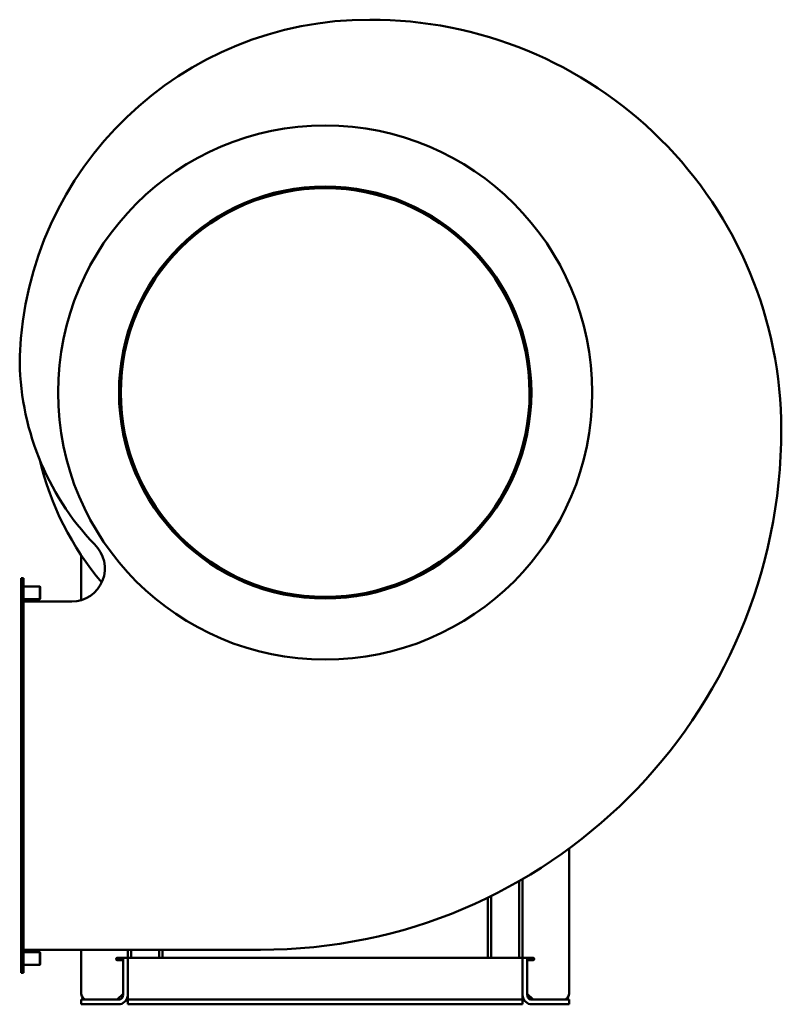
# Model space of a CAD drawing. Header units: millimetres. Extents: x 1581 to 2237, y 926 to 1774.
import ezdxf

# ---------------------------------------------------------------- set-up
doc = ezdxf.new("R2010")
doc.units = ezdxf.units.MM
doc.header["$LTSCALE"] = 9.090909
doc.layers.add('Widoczne (ISO)', color=7, linetype='Continuous', lineweight=50)

msp = doc.modelspace()

# ---------------------------------------------------------------- linework, layer by layer
at = {"layer": 'Widoczne (ISO)'}
for p, q in [((1634.24, 1274.11), (1634.24, 1312.7)), ((1582.5, 1292.9), (1582.5, 952.9)), ((1584.5, 1292.9), (1582.5, 1292.9)), ((1582.5, 1292.9), (1584.5, 1292.9)), ((1582.5, 1292.9), (1582.5, 1292.9)), ((1584.5, 952.9), (1584.5, 1292.9)), ((1584.5, 1292.9), (1584.5, 1292.9)), ((1584.5, 1285.9), (1598.6, 1285.9)), ((1598.6, 1274.9), (1598.6, 1285.9)), ((1599, 1285.5), (1598.6, 1285.9)), ((1599, 1275.3), (1599, 1285.5)), ((1584.5, 1274.9), (1598.6, 1274.9)), ((1586.5, 1272.9), (1584.5, 1272.9)), ((1586.5, 1272.9), (1626.04, 1272.9)), ((1599, 1275.3), (1598.6, 1274.9)), ((1844.24, 1276.9), (1844.24, 1275.4)), ((1844.27, 1276.9), (1844.27, 1275.4)), ((2054.24, 1060.1), (2054.24, 934.9)), ((2011.24, 965.9), (2011.24, 1032.11)), ((2014.24, 1033.84), (2014.24, 965.9)), ((1984.24, 965.9), (1984.24, 1017.86)), ((1987.24, 965.9), (1987.24, 1019.33)), ((1584.5, 972.9), (1586.5, 972.9)), ((1584.5, 970.9), (1598.6, 970.9)), ((1788.54, 972.9), (1586.5, 972.9)), ((1598.6, 959.9), (1598.6, 970.9)), ((1599, 970.5), (1598.6, 970.9)), ((1599, 960.3), (1599, 970.5)), ((1634.24, 934.9), (1634.24, 972.9)), ((1674.24, 965.9), (1674.24, 972.9)), ((1677.24, 972.9), (1677.24, 965.9)), ((1701.24, 972.9), (1701.24, 965.9)), ((1704.24, 972.9), (1704.24, 965.9)), ((1584.5, 959.9), (1598.6, 959.9)), ((1599, 960.3), (1598.6, 959.9)), ((1665.24, 965.9), (1666.24, 965.9)), ((1670.24, 963.9), (1665.24, 963.9)), ((1670.24, 965.9), (1666.24, 965.9)), ((1674.24, 965.9), (1670.24, 965.9)), ((1670.24, 964.14), (1670.24, 965.9)), ((1670.24, 934.49), (1670.24, 964.14)), ((1674.24, 965.9), (2014.24, 965.9)), ((1674.24, 965.9), (1674.24, 964.14)), ((1674.24, 964.14), (1674.24, 934.49)), ((2014.24, 964.14), (2014.24, 965.9)), ((2018.24, 965.9), (2014.24, 965.9)), ((2014.24, 934.49), (2014.24, 964.14)), ((2018.24, 965.9), (2018.24, 964.14)), ((2018.24, 965.9), (2022.24, 965.9)), ((2018.24, 964.14), (2018.24, 934.49)), ((2023.24, 963.9), (2018.24, 963.9)), ((2022.24, 965.9), (2023.24, 965.9)), ((1584.5, 952.9), (1582.5, 952.9)), ((1670.24, 934.9), (1665.24, 929.9)), ((1670.24, 933.9), (1670.24, 934.49)), ((1674.24, 934.49), (1674.24, 933.9)), ((1674.24, 933.9), (1674.24, 929.9)), ((2014.24, 933.9), (2014.24, 934.49)), ((2014.24, 933.9), (2014.24, 929.9)), ((2023.24, 929.9), (2018.24, 934.9)), ((2018.24, 934.49), (2018.24, 933.9)), ((1634.24, 929.9), (1640.24, 929.9)), ((1634.24, 929.9), (1634.24, 925.9)), ((1640.24, 925.9), (1634.24, 925.9)), ((1666.24, 929.9), (1640.24, 929.9)), ((1666.24, 925.9), (1640.24, 925.9)), ((1674.24, 929.9), (1674.24, 925.9)), ((1674.24, 929.9), (2014.24, 929.9)), ((1674.24, 925.9), (2014.24, 925.9)), ((2014.24, 925.9), (2014.24, 929.9)), ((2048.24, 929.9), (2022.24, 929.9)), ((2048.24, 925.9), (2022.24, 925.9)), ((2048.24, 929.9), (2054.24, 929.9)), ((2054.24, 925.9), (2048.24, 925.9)), ((2054.24, 925.9), (2054.24, 929.9))]:
    msp.add_line(p, q, dxfattribs=at)
msp.add_circle((1844.24, 1452.9), 230, dxfattribs=at)
for centre, radius, start, end in [((1881.84, 1473.3), 300.8, 89.83546, 177.8855), ((1883.64, 1420.8), 353.3, 0.03813, 90.15182), ((1844.24, 1452.9), 177.5, 270.01, 270), ((1844.24, 1452.9), 176, 270.01, 270), ((1814.24, 1482.9), 233, 179.63151, 223.61269), ((1788.54, 1421.3), 448.4, 270, 359.96615), ((1844.24, 1452.9), 252.5, 193.2722, 220.37035), ((1626.04, 1301.4), 28.5, 270, 46.81669), ((1665.24, 964.9), 1, 90, 270), ((2023.24, 964.9), 1, 270, 90), ((1639.24, 934.9), 5, 180, 270), ((1666.24, 933.9), 4, 270, 348.04714), ((1666.24, 933.9), 8, 270, 354.05617), ((2022.24, 933.9), 8, 185.94383, 270), ((2022.24, 933.9), 4, 191.95286, 270), ((2049.24, 934.9), 5, 270, 0)]:
    msp.add_arc(centre, radius, start, end, dxfattribs=at)
for points, knots in [([(1670.24, 933.9), (1670.24, 933.88), (1670.24, 933.86), (1670.24, 933.59), (1670.21, 933.32), (1670.15, 933.07)], [-0.40511769, -0.40511769, -0.40511769, -0.40511769, -0.39832626, -0.39832626, -0.32236113, -0.32236113, -0.32236113, -0.32236113]), ([(1674.2, 933.07), (1674.22, 933.32), (1674.24, 933.59), (1674.24, 933.86), (1674.24, 933.88), (1674.24, 933.9)], [0.30542285, 0.30542285, 0.30542285, 0.30542285, 0.38091484, 0.38091484, 0.38746791, 0.38746791, 0.38746791, 0.38746791]), ([(2014.24, 933.9), (2014.24, 933.88), (2014.24, 933.86), (2014.24, 933.59), (2014.26, 933.32), (2014.28, 933.07)], [0.21979742, 0.21979742, 0.21979742, 0.21979742, 0.22635049, 0.22635049, 0.30184248, 0.30184248, 0.30184248, 0.30184248]), ([(2018.33, 933.07), (2018.28, 933.32), (2018.25, 933.59), (2018.24, 933.86), (2018.24, 933.88), (2018.24, 933.9)], [-0.30337332, -0.30337332, -0.30337332, -0.30337332, -0.22740819, -0.22740819, -0.22061675, -0.22061675, -0.22061675, -0.22061675])]:
    msp.add_open_spline(points, degree=3, knots=knots, dxfattribs=at)

doc.saveas('drawing.dxf')
